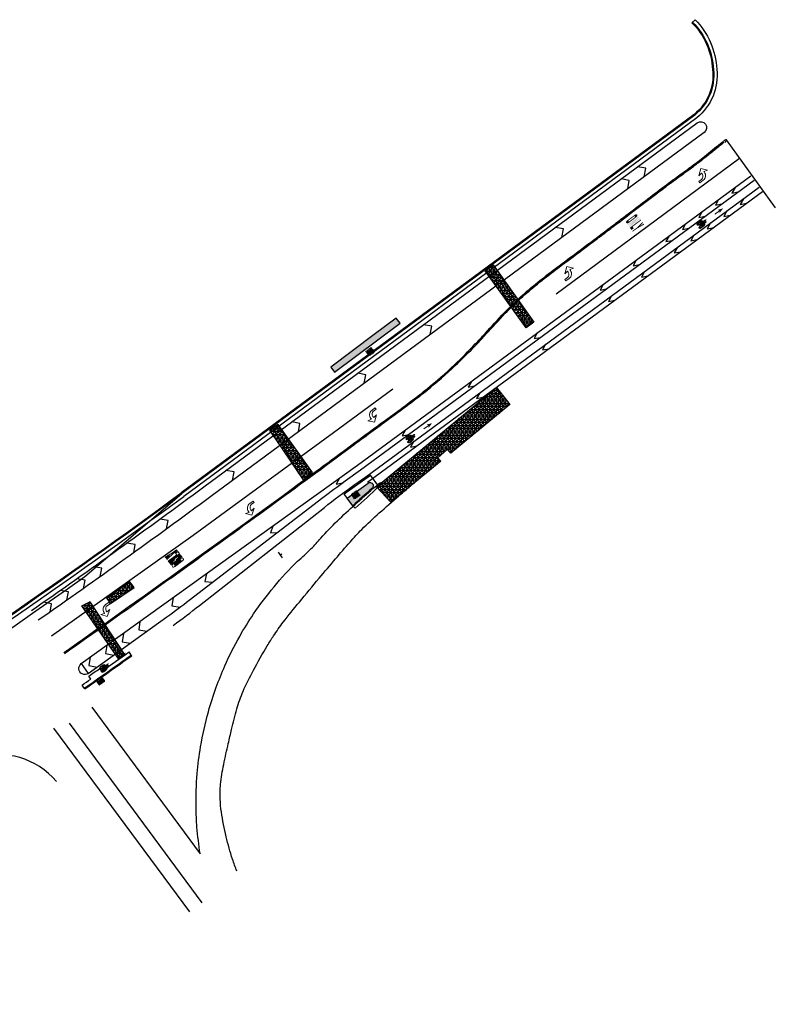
# Model space of a CAD drawing. Extents: x 1490373 to 1513918, y 649283 to 656452.
# Tile 11 of 11: x 1513475 to 1513918, y 653104 to 653682. Entities that reach past the tile are written whole.
import ezdxf

# ---------------------------------------------------------------- set-up
doc = ezdxf.new("R2010")
doc.units = 0
doc.header["$MEASUREMENT"] = 0
for name, pattern in [('HIDDEN', [0.375, 0.25, -0.125]), ('motdrum10', [0]), ('motdrum25', [0])]:
    doc.linetypes.add(name, pattern=pattern)
for name, color, linetype in [('E-CHANNELIZING', 110, 'Continuous'), ('E-DOUBLEYELLOW', 50, 'Continuous'), ('E-EDGELINE', 110, 'Continuous'), ('E-LANEARROW', 110, 'Continuous'), ('E-MISC', 51, 'Continuous'), ('MOT-DRUMS', 1, 'Continuous'), ('MOT-SIGNS', 4, 'Continuous'), ('P-CONCRETEAREA', 252, 'Continuous'), ('P-CURB', 6, 'Continuous'), ('P-FULLDEPTHREPAIR', 252, 'Continuous'), ('P-PAVEMENT', 6, 'Continuous'), ('P-SAWCUT', 3, 'Continuous'), ('P-STORM-DISPLAY', 5, 'Continuous'), ('P-WALK', 4, 'Continuous')]:
    doc.layers.add(name, color=color, linetype=linetype)

# ---------------------------------------------------------------- blocks, each defined once
blk = doc.blocks.new('941')
at = {"lineweight": 0}
for p, q in [((0.018, 0.203), (-0.158, 0.07)), ((-0.158, 0.07), (-0.046, 0.086)), ((-0.046, 0.086), (-0.046, 0.051)), ((0.146, 0.053), (0.018, 0.203)), ((0.034, 0.053), (0.034, 0.086)), ((0.034, 0.086), (0.146, 0.053)), ((0.034, 0.053), (0.034, 0.053)), ((-0.161, -0.064), (-0.254, -0.064)), ((-0.254, -0.064), (-0.254, -0.114)), ((-0.254, -0.114), (-0.13, -0.114))]:
    blk.add_line(p, q, dxfattribs=at)
for centre, radius, end in [((-0.161, 0.051), 0.115, 0), ((-0.13, 0.05), 0.164, 0.9085)]:
    blk.add_arc(centre, radius, 270, end, dxfattribs=at)
blk = doc.blocks.new('948')
at = {"lineweight": 0}
for p, q in [((-0.2, 0.087), (0.2, 0.087)), ((-0.2, 0.087), (-0.2, 0.062)), ((-0.2, 0.062), (-0.012, 0.062)), ((-0.2, 0.029), (-0.012, 0.062)), ((-0.2, 0.004), (-0.2, 0.029)), ((-0.2, 0.004), (0.2, 0.004)), ((-0.158, 0.196), (0.158, 0.196)), ((-0.158, 0.112), (0.158, 0.112)), ((-0.1, 0.171), (0.1, 0.171)), ((-0.1, 0.137), (0.1, 0.137)), ((0.2, 0.062), (0.013, 0.029)), ((0.013, 0.029), (0.2, 0.029)), ((0.2, 0.087), (0.2, 0.062)), ((0.2, 0.029), (0.2, 0.004)), ((-0.2, -0.021), (0.2, -0.021)), ((-0.2, -0.021), (-0.2, -0.104)), ((-0.2, -0.104), (-0.117, -0.104)), ((-0.05, -0.142), (-0.2, -0.142)), ((-0.2, -0.142), (-0.2, -0.167)), ((-0.05, -0.167), (-0.2, -0.167)), ((-0.117, -0.046), (-0.117, -0.104)), ((-0.117, -0.046), (0.2, -0.046)), ((0.2, -0.113), (-0.05, -0.142)), ((0.2, -0.196), (-0.05, -0.167)), ((0.2, -0.138), (0.067, -0.154)), ((0.2, -0.171), (0.067, -0.154)), ((0.2, -0.021), (0.2, -0.046)), ((0.2, -0.138), (0.2, -0.113)), ((0.2, -0.196), (0.2, -0.171))]:
    blk.add_line(p, q, dxfattribs=at)
at = {"lineweight": 0, "extrusion": (0, 0, -1)}
for centre, radius in [((0.158, 0.154), 0.0417), ((0.1, 0.154), 0.0167)]:
    blk.add_arc(centre, radius, 270, 90, dxfattribs=at)
at = {"lineweight": 0}
for centre, radius in [((0.1, 0.154), 0.0167), ((0.158, 0.154), 0.0417)]:
    blk.add_arc(centre, radius, 270, 90, dxfattribs=at)
blk = doc.blocks.new('370')
at = {"color": 0, "linetype": 'ByBlock'}
for p, q in [((0, 0.1), (0, -0.1)), ((0, 0), (0.063, 0))]:
    blk.add_line(p, q, dxfattribs=at)

msp = doc.modelspace()

# ---------------------------------------------------------------- hatches: boundary and pattern name
at = {"layer": 'E-CHANNELIZING', "linetype": 'Continuous', "lineweight": 0}
h = msp.add_hatch(color=256, dxfattribs=at)
h.dxf.hatch_style = 1
h.paths.add_polyline_path([(1513887.303, 653571.118), (1513884.075, 653570.167), (1513885.009, 653569.885), (1513882.262, 653567.921), (1513882.647, 653567.382), (1513885.395, 653569.346), (1513885.359, 653568.371)])
for points in [[(1513835.114, 653566.392), (1513834.817, 653566.794), (1513835.754, 653567.489, -1), (1513836.746, 653566.15), (1513831.659, 653562.378, -1), (1513830.666, 653563.717), (1513831.603, 653564.411), (1513831.9, 653564.009, 1), (1513832.298, 653563.474), (1513835.511, 653565.857, 1)], [(1513832.28, 653560.141), (1513831.982, 653560.543), (1513834.597, 653563.312), (1513831.585, 653561.078), (1513831.287, 653561.48), (1513837.714, 653566.244), (1513838.011, 653565.843), (1513835.396, 653563.074), (1513838.408, 653565.307), (1513838.706, 653564.906)], [(1513833.57, 653558.4), (1513832.578, 653559.739), (1513839.004, 653564.504), (1513839.302, 653564.102), (1513834.214, 653560.33), (1513834.909, 653559.393)], [(1513841.089, 653561.692), (1513836.725, 653559.183), (1513834.315, 653557.396), (1513834.017, 653557.798), (1513836.427, 653559.585), (1513840.096, 653563.031), (1513840.394, 653562.629), (1513838.45, 653560.773), (1513840.791, 653562.094)]]:
    msp.add_hatch(color=256, dxfattribs=at).paths.add_polyline_path(points)
at = {"layer": 'E-CHANNELIZING'}
h = msp.add_hatch(color=256, dxfattribs=at)
edge = h.paths.add_edge_path()
edge.add_line((1513877.341, 653563.012), (1513877.135, 653563.348))
edge.add_ellipse((1513877.074, 653563.303), major_axis=(-0.061, -0.0456), ratio=0.3333333, start_angle=178.216942, end_angle=303.226353)
edge.add_line((1513877.028, 653563.295), (1513876.985, 653563.246))
edge.add_line((1513876.985, 653563.246), (1513876.928, 653563.089))
edge.add_ellipse((1513876.989, 653563.12), major_axis=(-0.061, -0.0456), ratio=0.3333333, start_angle=-27.041003, end_angle=-10.008336)
edge.add_line((1513876.926, 653563.079), (1513876.949, 653562.934))
edge.add_line((1513876.949, 653562.934), (1513877.051, 653562.886))
edge.add_line((1513877.051, 653562.886), (1513877.169, 653562.884))
edge.add_line((1513877.169, 653562.884), (1513877.259, 653562.925))
edge.add_ellipse((1513877.279, 653562.967), major_axis=(-0.061, -0.0456), ratio=0.3333333, start_angle=56.904746, end_angle=178.216943)
at = {"layer": 'E-CHANNELIZING', "linetype": 'Continuous', "lineweight": 0}
h = msp.add_hatch(color=256, dxfattribs=at)
h.dxf.hatch_style = 1
h.paths.add_polyline_path([(1513716.636, 653445.181), (1513713.392, 653444.285), (1513714.322, 653443.987), (1513711.541, 653442.07), (1513711.917, 653441.525), (1513714.698, 653443.442), (1513714.646, 653442.468)])
at = {"layer": 'E-CHANNELIZING'}
h = msp.add_hatch(color=256, dxfattribs=at)
edge = h.paths.add_edge_path()
edge.add_line((1513706.537, 653437.246), (1513706.337, 653437.586))
edge.add_ellipse((1513706.275, 653437.542), major_axis=(-0.0618, -0.0446), ratio=0.3333333, start_angle=178.216942, end_angle=303.226353)
edge.add_line((1513706.229, 653437.535), (1513706.185, 653437.486))
edge.add_line((1513706.185, 653437.486), (1513706.125, 653437.33))
edge.add_ellipse((1513706.187, 653437.36), major_axis=(-0.0618, -0.0446), ratio=0.3333333, start_angle=-27.041003, end_angle=-10.008336)
edge.add_line((1513706.123, 653437.32), (1513706.144, 653437.175))
edge.add_line((1513706.144, 653437.175), (1513706.245, 653437.125))
edge.add_line((1513706.245, 653437.125), (1513706.363, 653437.121))
edge.add_line((1513706.363, 653437.121), (1513706.453, 653437.161))
edge.add_ellipse((1513706.475, 653437.202), major_axis=(-0.0618, -0.0446), ratio=0.3333333, start_angle=56.904746, end_angle=178.216943)
at = {"layer": 'E-CHANNELIZING', "linetype": 'Continuous', "lineweight": 0}
h = msp.add_hatch(color=256, dxfattribs=at)
h.dxf.hatch_style = 1
h.paths.add_polyline_path([(1513536.977, 653310.614), (1513533.733, 653309.718), (1513534.663, 653309.42), (1513531.882, 653307.503), (1513532.258, 653306.958), (1513535.038, 653308.875), (1513534.986, 653307.9)])
at = {"layer": 'E-CHANNELIZING'}
h = msp.add_hatch(color=256, dxfattribs=at)
edge = h.paths.add_edge_path()
edge.add_line((1513526.878, 653302.679), (1513526.678, 653303.018))
edge.add_ellipse((1513526.616, 653302.975), major_axis=(-0.0618, -0.0446), ratio=0.3333333, start_angle=178.216942, end_angle=303.226353)
edge.add_line((1513526.569, 653302.967), (1513526.526, 653302.919))
edge.add_line((1513526.526, 653302.919), (1513526.466, 653302.763))
edge.add_ellipse((1513526.528, 653302.793), major_axis=(-0.0618, -0.0446), ratio=0.3333333, start_angle=-27.041003, end_angle=-10.008336)
edge.add_line((1513526.464, 653302.753), (1513526.484, 653302.608))
edge.add_line((1513526.484, 653302.608), (1513526.586, 653302.557))
edge.add_line((1513526.586, 653302.557), (1513526.703, 653302.554))
edge.add_line((1513526.703, 653302.554), (1513526.794, 653302.593))
edge.add_ellipse((1513526.815, 653302.635), major_axis=(-0.0618, -0.0446), ratio=0.3333333, start_angle=56.904746, end_angle=178.216943)
at = {"layer": 'P-CONCRETEAREA'}
h = msp.add_hatch(color=255, dxfattribs=at)
h.dxf.hatch_style = 1
h.paths.add_polyline_path([(1513697.897, 653503.706), (1513695.611, 653506.806), (1513657.172, 653478.055), (1513659.455, 653474.961)])
h = msp.add_hatch(color=255, dxfattribs=at)
h.dxf.hatch_style = 1
edge = h.paths.add_edge_path()
edge.add_line((1513666.862, 653401.242), (1513679.049, 653410.053))
edge.add_arc((1513680.182, 653408.485), 1.935, -54.132101, 125.867899, ccw=False)
edge.add_arc((1514474.496, 652524.071), 1186.824, 131.93767, 132.66829)
edge.add_line((1513670.123, 653396.731), (1513666.862, 653401.242))
at = {"layer": 'P-FULLDEPTHREPAIR'}
h = msp.add_hatch(dxfattribs=at)
h.set_pattern_fill('NET3', color=256, scale=15)
h.set_pattern_definition([(0, (622.5188, 393.2143), (0, 1.875), []), (60, (622.5188, 393.2143), (-1.623797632, 0.9375), []), (120, (622.5188, 393.2143), (-1.623797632, -0.9375), [])])
h.paths.add_polyline_path([(1513747.796, 653534.477), (1513771.756, 653501.009), (1513776.339, 653504.35), (1513752.385, 653537.902)])
h = msp.add_hatch(dxfattribs=at)
h.set_pattern_fill('NET3', color=256, scale=15)
h.set_pattern_definition([(0, (569.4811, 295.0644), (0, 1.875), []), (60, (569.4811, 295.0644), (-1.623797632, 0.9375), []), (120, (569.4811, 295.0644), (-1.623797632, -0.9375), [])])
h.paths.add_polyline_path([(1513683.978, 653407.817), (1513692.459, 653398.768), (1513721.812, 653422.867), (1513719.963, 653424.903), (1513725.736, 653429.826), (1513727.649, 653427.659), (1513762.201, 653456.027), (1513754.456, 653466.106)])
h = msp.add_hatch(dxfattribs=at)
h.set_pattern_fill('NET3', color=256, scale=15)
h.set_pattern_definition([(0, (491.659, 306.646), (0, 1.875), []), (60, (491.659, 306.646), (-1.623797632, 0.9375), []), (120, (491.659, 306.646), (-1.623797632, -0.9375), [])])
h.paths.add_polyline_path([(1513621.351, 653440.952), (1513641.047, 653411.951), (1513646.541, 653416.196), (1513626.246, 653444.337)])
h = msp.add_hatch(dxfattribs=at)
h.set_pattern_fill('NET3', color=256, scale=15)
h.set_pattern_definition([(0, (390.9662, 230.4657), (0, 1.875), []), (60, (390.9662, 230.4657), (-1.623797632, 0.9375), []), (120, (390.9662, 230.4657), (-1.623797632, -0.9375), [])])
h.paths.add_polyline_path([(1513525.628, 653342.518), (1513528.033, 653339.355), (1513541.94, 653348.897), (1513539.387, 653352.192)])
h = msp.add_hatch(dxfattribs=at)
h.set_pattern_fill('NET3', color=256, scale=15)
h.set_pattern_definition([(0, (377.2964, 210.3549), (0, 1.875), []), (60, (377.2964, 210.3549), (-1.623797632, 0.9375), []), (120, (377.2964, 210.3549), (-1.623797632, -0.9375), [])])
h.paths.add_polyline_path([(1513511.24, 653338.077), (1513532.911, 653306.796), (1513536.495, 653309.088), (1513515.801, 653340.492)])
at = {"layer": 'P-STORM-DISPLAY'}
h = msp.add_hatch(color=256, dxfattribs=at)
h.dxf.hatch_style = 1
h.paths.add_polyline_path([(1513680.894, 653489.204), (1513678.145, 653487.176), (1513679.48, 653485.366), (1513682.23, 653487.394)])
h = msp.add_hatch(color=256, dxfattribs=at)
h.dxf.hatch_style = 1
h.paths.add_polyline_path([(1513671.141, 653400.942), (1513673.909, 653402.944), (1513672.591, 653404.767), (1513669.822, 653402.765)])
h = msp.add_hatch(color=256, dxfattribs=at)
h.dxf.hatch_style = 1
h.paths.add_polyline_path([(1513521.483, 653291.986), (1513524.252, 653293.988), (1513522.933, 653295.811), (1513520.165, 653293.809)])

# ---------------------------------------------------------------- linework, layer by layer
at = {"layer": 'E-CHANNELIZING'}
for p, q in [((1513875.491, 653563.373), (1513875.753, 653563.519)), ((1513875.753, 653563.519), (1513875.977, 653563.645)), ((1513876.535, 653562.742), (1513875.939, 653563.624)), ((1513875.977, 653563.645), (1513876.156, 653563.746)), ((1513876.156, 653563.746), (1513876.295, 653563.824)), ((1513876.295, 653563.824), (1513876.398, 653563.882)), ((1513876.398, 653563.882), (1513876.473, 653563.925)), ((1513876.473, 653563.925), (1513876.526, 653563.955)), ((1513876.526, 653563.955), (1513876.564, 653563.976)), ((1513876.564, 653563.976), (1513876.592, 653563.992)), ((1513876.592, 653563.992), (1513876.814, 653564.229)), ((1513876.592, 653563.992), (1513876.618, 653564.007)), ((1513876.814, 653564.229), (1513877.163, 653564.367)), ((1513877.163, 653564.367), (1513877.284, 653564.168)), ((1513873.474, 653560.93), (1513873.535, 653560.831)), ((1513873.975, 653561.264), (1513873.502, 653560.88)), ((1513873.705, 653562.501), (1513873.977, 653562.609)), ((1513875.606, 653563.418), (1513873.975, 653561.264)), ((1513873.975, 653561.264), (1513876.535, 653562.742)), ((1513874.553, 653561.732), (1513873.975, 653561.264)), ((1513874.814, 653560.687), (1513873.975, 653561.264)), ((1513873.977, 653562.609), (1513874.273, 653562.742)), ((1513874.273, 653562.742), (1513874.583, 653562.892)), ((1513874.526, 653561.783), (1513874.587, 653561.684)), ((1513874.583, 653562.892), (1513874.896, 653563.052)), ((1513876.535, 653562.742), (1513874.814, 653560.687)), ((1513874.896, 653563.052), (1513875.202, 653563.215)), ((1513875.202, 653563.215), (1513875.491, 653563.373)), ((1513876.949, 653562.98), (1513876.535, 653562.742)), ((1513876.926, 653563.079), (1513876.949, 653562.934)), ((1513876.985, 653563.246), (1513876.928, 653563.089)), ((1513876.949, 653562.934), (1513877.051, 653562.886)), ((1513877.028, 653563.295), (1513876.985, 653563.246)), ((1513877.051, 653562.886), (1513877.169, 653562.884)), ((1513877.341, 653563.012), (1513877.135, 653563.348)), ((1513877.169, 653562.884), (1513877.259, 653562.925)), ((1513702.893, 653436.797), (1513703.167, 653436.901)), ((1513704.809, 653437.681), (1513703.142, 653435.556)), ((1513703.142, 653435.556), (1513705.727, 653436.989)), ((1513703.167, 653436.901), (1513703.465, 653437.029)), ((1513703.465, 653437.029), (1513703.777, 653437.173)), ((1513703.777, 653437.173), (1513704.093, 653437.328)), ((1513705.727, 653436.989), (1513703.971, 653434.965)), ((1513704.093, 653437.328), (1513704.402, 653437.486)), ((1513704.402, 653437.486), (1513704.693, 653437.639)), ((1513704.693, 653437.639), (1513704.958, 653437.78)), ((1513704.958, 653437.78), (1513705.184, 653437.902)), ((1513705.727, 653436.989), (1513705.146, 653437.882)), ((1513705.184, 653437.902), (1513705.365, 653438)), ((1513705.365, 653438), (1513705.505, 653438.076)), ((1513705.505, 653438.076), (1513705.609, 653438.132)), ((1513705.609, 653438.132), (1513705.685, 653438.173)), ((1513705.685, 653438.173), (1513705.738, 653438.202)), ((1513706.144, 653437.221), (1513705.727, 653436.989)), ((1513705.738, 653438.202), (1513705.776, 653438.223)), ((1513705.776, 653438.223), (1513705.805, 653438.239)), ((1513705.805, 653438.239), (1513706.031, 653438.472)), ((1513705.805, 653438.239), (1513705.832, 653438.253)), ((1513706.031, 653438.472), (1513706.382, 653438.603)), ((1513706.123, 653437.32), (1513706.144, 653437.175)), ((1513706.185, 653437.486), (1513706.125, 653437.33)), ((1513706.144, 653437.175), (1513706.245, 653437.125)), ((1513706.229, 653437.535), (1513706.185, 653437.486)), ((1513706.245, 653437.125), (1513706.363, 653437.121)), ((1513706.537, 653437.246), (1513706.337, 653437.586)), ((1513706.363, 653437.121), (1513706.453, 653437.161)), ((1513706.382, 653438.603), (1513706.5, 653438.403)), ((1513702.635, 653435.23), (1513702.695, 653435.13)), ((1513703.142, 653435.556), (1513702.662, 653435.18)), ((1513703.728, 653436.014), (1513703.142, 653435.556)), ((1513703.971, 653434.965), (1513703.142, 653435.556)), ((1513703.702, 653436.066), (1513703.761, 653435.965)), ((1513526.146, 653303.671), (1513526.372, 653303.905)), ((1513526.372, 653303.905), (1513526.723, 653304.036)), ((1513526.723, 653304.036), (1513526.841, 653303.836)), ((1513522.976, 653300.663), (1513523.035, 653300.563)), ((1513523.483, 653300.989), (1513523.003, 653300.612)), ((1513523.234, 653302.23), (1513523.508, 653302.334)), ((1513525.15, 653303.114), (1513523.483, 653300.989)), ((1513523.483, 653300.989), (1513526.068, 653302.422)), ((1513524.069, 653301.447), (1513523.483, 653300.989)), ((1513524.312, 653300.398), (1513523.483, 653300.989)), ((1513523.508, 653302.334), (1513523.806, 653302.461)), ((1513523.806, 653302.461), (1513524.118, 653302.606)), ((1513524.043, 653301.498), (1513524.102, 653301.398)), ((1513524.118, 653302.606), (1513524.434, 653302.761)), ((1513526.068, 653302.422), (1513524.312, 653300.398)), ((1513524.434, 653302.761), (1513524.742, 653302.918)), ((1513524.742, 653302.918), (1513525.034, 653303.071)), ((1513525.034, 653303.071), (1513525.298, 653303.213)), ((1513525.298, 653303.213), (1513525.525, 653303.335)), ((1513526.068, 653302.422), (1513525.487, 653303.315)), ((1513525.525, 653303.335), (1513525.706, 653303.433)), ((1513525.706, 653303.433), (1513525.845, 653303.509)), ((1513525.845, 653303.509), (1513525.95, 653303.565)), ((1513525.95, 653303.565), (1513526.025, 653303.606)), ((1513526.025, 653303.606), (1513526.079, 653303.635)), ((1513526.485, 653302.654), (1513526.068, 653302.422)), ((1513526.079, 653303.635), (1513526.117, 653303.656)), ((1513526.117, 653303.656), (1513526.146, 653303.671)), ((1513526.146, 653303.671), (1513526.172, 653303.686)), ((1513526.464, 653302.753), (1513526.484, 653302.608)), ((1513526.526, 653302.919), (1513526.466, 653302.763)), ((1513526.484, 653302.608), (1513526.586, 653302.557)), ((1513526.569, 653302.967), (1513526.526, 653302.919)), ((1513526.586, 653302.557), (1513526.703, 653302.554)), ((1513526.878, 653302.679), (1513526.678, 653303.018)), ((1513526.703, 653302.554), (1513526.794, 653302.593))]:
    msp.add_line(p, q, dxfattribs=at)
at = {"layer": 'E-CHANNELIZING', "flags": 128}
for points in [[(1513889.063, 653611.273), (1513917.939, 653571.478)], [(1513897.028, 653600.297), (1513789.379, 653520.853)], [(1513841.04, 653589.665), (1513841.922, 653594.634), (1513837.139, 653595.483)], [(1513510.871, 653304.162), (1513672.813, 653420.438), (1513903.588, 653590.241)], [(1513831.383, 653582.541), (1513832.265, 653587.511), (1513827.482, 653588.359)], [(1513678.792, 653410.574), (1513679.575, 653411.136), (1513910.403, 653580.978)], [(1513894.299, 653583.406), (1513892.473, 653580.045), (1513896.195, 653580.766)], [(1513884.634, 653576.294), (1513882.808, 653572.933), (1513886.529, 653573.654)], [(1513899.188, 653576.761), (1513897.363, 653573.4), (1513901.114, 653574.143)], [(1513889.523, 653569.649), (1513887.697, 653566.288), (1513891.449, 653567.031)], [(1513874.968, 653569.182), (1513873.143, 653565.822), (1513876.864, 653566.542)], [(1513792.756, 653554.047), (1513793.638, 653559.016), (1513788.855, 653559.864)], [(1513865.303, 653562.071), (1513863.477, 653558.71), (1513867.198, 653559.43)], [(1513879.858, 653562.537), (1513878.032, 653559.176), (1513881.784, 653559.92)], [(1513855.637, 653554.959), (1513853.812, 653551.598), (1513857.533, 653552.319)], [(1513870.192, 653555.426), (1513868.367, 653552.065), (1513872.118, 653552.808)], [(1513860.527, 653548.314), (1513858.701, 653544.953), (1513862.453, 653545.696)], [(1513836.307, 653540.735), (1513834.481, 653537.375), (1513838.202, 653538.095)], [(1513841.196, 653534.09), (1513839.37, 653530.73), (1513843.122, 653531.473)], [(1513816.976, 653526.512), (1513815.15, 653523.151), (1513818.872, 653523.872)], [(1513821.865, 653519.867), (1513820.04, 653516.506), (1513823.791, 653517.249)], [(1513715.502, 653497.057), (1513716.384, 653502.026), (1513711.601, 653502.875)], [(1513778.315, 653498.065), (1513776.489, 653494.704), (1513780.21, 653495.425)], [(1513783.204, 653491.42), (1513781.378, 653488.059), (1513785.13, 653488.802)], [(1513739.653, 653469.618), (1513737.827, 653466.258), (1513741.549, 653466.978)], [(1513493.446, 653320.388), (1513576.522, 653379.487), (1513658.857, 653439.612), (1513693.59, 653465.361)], [(1513744.542, 653462.973), (1513742.717, 653459.613), (1513746.469, 653460.356)], [(1513700.992, 653441.172), (1513699.166, 653437.811), (1513702.887, 653438.531)], [(1513705.881, 653434.527), (1513704.055, 653431.166), (1513707.807, 653431.909)], [(1513662.242, 653412.848), (1513660.436, 653409.459), (1513664.139, 653410.205)], [(1513623.255, 653384.855), (1513621.849, 653380.909), (1513625.942, 653381.112)], [(1513584.267, 653356.861), (1513583.261, 653352.358), (1513587.867, 653351.846)], [(1513564.774, 653342.865), (1513563.968, 653338.084), (1513568.804, 653337.252)], [(1513514.953, 653298.476), (1513561.134, 653331.634)], [(1513545.279, 653328.867), (1513544.523, 653324.016), (1513549.362, 653323.181)], [(1513535.531, 653321.869), (1513534.776, 653317.017), (1513539.614, 653316.182)], [(1513525.784, 653314.87), (1513525.029, 653310.019), (1513529.867, 653309.184)], [(1513516.037, 653307.871), (1513515.281, 653303.02), (1513520.12, 653302.185)]]:
    msp.add_lwpolyline(points, dxfattribs=at)
for points in [[(1513561.133, 653331.633, 0.0081495), (1513574.215, 653341.353), (1513652.518, 653401.538, -0.0081495), (1513665.601, 653411.258), (1513674.724, 653417.809), (1513905.514, 653587.623)], [(1513564.734, 653326.62, 0.0096859), (1513580.197, 653338.286), (1513653.442, 653395.804, -0.0107489), (1513670.629, 653408.713), (1513677.664, 653413.765), (1513908.477, 653583.595)]]:
    msp.add_lwpolyline(points, format="xyb", dxfattribs=at)
msp.add_lwpolyline([(1513510.871, 653304.162), (1513514.953, 653298.476, -1)], format="xyb", close=True, dxfattribs=at)
at = {"layer": 'E-CHANNELIZING'}
for centre, major_axis, start_param, end_param in [((1513873.705, 653562.501), (-1.525, -1.14), 1.5707963, 7.8539816), ((1513873.705, 653562.501), (-1.385, -1.035), 1.5707963, 7.8539816), ((1513873.705, 653562.501), (-1.452, -1.085), 1.5396761, 4.6812688), ((1513873.705, 653562.501), (-1.452, -1.085), 4.6812688, 7.8228614), ((1513874.814, 653560.687), (-1.525, -1.14), 1.5707963, 7.8539816), ((1513874.814, 653560.687), (-1.452, -1.085), 4.6812688, 7.8228614), ((1513874.814, 653560.687), (-1.385, -1.035), 1.5707963, 7.8539816), ((1513873.703, 653562.507), (-0.0763, -0.057), 3.2064655, 6.3480582), ((1513873.703, 653562.507), (-0.0763, -0.057), 0.0648729, 3.2064655), ((1513873.975, 653561.264), (-0.0763, -0.057), 3.2064655, 6.3480582), ((1513873.975, 653561.264), (-0.0763, -0.057), 0.0648729, 3.2064655), ((1513874.814, 653560.687), (-1.452, -1.085), 1.5396761, 4.6812688), ((1513874.814, 653560.687), (-0.0763, -0.057), 3.2064655, 6.3480582), ((1513874.814, 653560.687), (-0.0763, -0.057), 0.0648729, 3.2064655), ((1513876.989, 653563.12), (-0.061, -0.0456), -0.4719545, -0.1746784), ((1513877.074, 653563.303), (-0.061, -0.0456), 3.1104724, 5.2922982), ((1513877.279, 653562.967), (-0.061, -0.0456), 0.9931752, 3.1104724), ((1513702.893, 653436.797), (-1.545, -1.114), 1.5707963, 7.8539816), ((1513702.893, 653436.797), (-1.47, -1.06), 4.6812688, 7.8228614), ((1513702.893, 653436.797), (-1.402, -1.011), 1.5707963, 7.8539816), ((1513702.893, 653436.797), (-1.47, -1.06), 1.5396761, 4.6812688), ((1513702.891, 653436.803), (-0.0772, -0.0557), 3.2064655, 6.3480582), ((1513702.891, 653436.803), (-0.0772, -0.0557), 0.0648729, 3.2064655), ((1513706.187, 653437.36), (-0.0618, -0.0446), -0.4719545, -0.1746784), ((1513706.275, 653437.542), (-0.0618, -0.0446), 3.1104724, 5.2922982), ((1513706.475, 653437.202), (-0.0618, -0.0446), 0.9931752, 3.1104724), ((1513703.971, 653434.965), (-1.545, -1.114), 1.5707963, 7.8539816), ((1513703.971, 653434.965), (-1.47, -1.06), 4.6812688, 7.8228614), ((1513703.971, 653434.965), (-1.402, -1.011), 1.5707963, 7.8539816), ((1513703.142, 653435.556), (-0.0772, -0.0557), 3.2064655, 6.3480582), ((1513703.142, 653435.556), (-0.0772, -0.0557), 0.0648729, 3.2064655), ((1513703.971, 653434.965), (-1.47, -1.06), 1.5396761, 4.6812688), ((1513703.971, 653434.965), (-0.0772, -0.0557), 3.2064655, 6.3480582), ((1513703.971, 653434.965), (-0.0772, -0.0557), 0.0648729, 3.2064655), ((1513523.234, 653302.23), (-1.545, -1.114), 1.5707963, 7.8539816), ((1513523.234, 653302.23), (-1.47, -1.06), 4.6812688, 7.8228614), ((1513523.234, 653302.23), (-1.402, -1.011), 1.5707963, 7.8539816), ((1513524.312, 653300.398), (-1.545, -1.114), 1.5707963, 7.8539816), ((1513524.312, 653300.398), (-1.47, -1.06), 4.6812688, 7.8228614), ((1513524.312, 653300.398), (-1.402, -1.011), 1.5707963, 7.8539816), ((1513523.234, 653302.23), (-1.47, -1.06), 1.5396761, 4.6812688), ((1513523.232, 653302.236), (-0.0772, -0.0557), 3.2064655, 6.3480582), ((1513523.232, 653302.236), (-0.0772, -0.0557), 0.0648729, 3.2064655), ((1513523.483, 653300.989), (-0.0772, -0.0557), 3.2064655, 6.3480582), ((1513523.483, 653300.989), (-0.0772, -0.0557), 0.0648729, 3.2064655), ((1513524.312, 653300.398), (-1.47, -1.06), 1.5396761, 4.6812688), ((1513524.312, 653300.398), (-0.0772, -0.0557), 3.2064655, 6.3480582), ((1513524.312, 653300.398), (-0.0772, -0.0557), 0.0648729, 3.2064655), ((1513526.528, 653302.793), (-0.0618, -0.0446), -0.4719545, -0.1746784), ((1513526.616, 653302.975), (-0.0618, -0.0446), 3.1104724, 5.2922982), ((1513526.815, 653302.635), (-0.0618, -0.0446), 0.9931752, 3.1104724)]:
    msp.add_ellipse(centre, major_axis=major_axis, ratio=0.3333333, start_param=start_param, end_param=end_param, dxfattribs=at)
at = {"layer": 'E-CHANNELIZING', "linetype": 'Continuous', "lineweight": 0, "extrusion": (0, 0, -1)}
msp.add_solid([(-1513834.817, 653566.794), (-1513835.114, 653566.392), (-1513831.603, 653564.411), (-1513831.9, 653564.009)], dxfattribs=at)
at = {"layer": 'E-DOUBLEYELLOW'}
for points, knots in [([(1513500.59, 653310.623), (1513512.226, 653318.832), (1513523.86, 653327.043), (1513547.074, 653343.541), (1513558.66, 653351.821), (1513596.164, 653378.743), (1513622.006, 653397.494), (1513652.245, 653419.674), (1513656.735, 653422.975), (1513670.193, 653432.894), (1513679.147, 653439.53), (1513690.998, 653448.23), (1513693.867, 653450.325), (1513699.593, 653454.526), (1513702.449, 653456.635), (1513708.113, 653460.919), (1513710.922, 653463.094), (1513719.217, 653469.78), (1513724.565, 653474.469), (1513733.929, 653483.311), (1513738.002, 653487.401), (1513743.905, 653493.593), (1513745.805, 653495.628), (1513751.458, 653501.778), (1513755.165, 653505.947), (1513762.093, 653513.129), (1513765.258, 653516.191), (1513771.779, 653522.117), (1513775.136, 653524.981), (1513782.011, 653530.533), (1513785.523, 653533.223), (1513791.793, 653537.936), (1513794.548, 653539.977), (1513800.002, 653544.038), (1513802.708, 653546.059), (1513810.832, 653552.143), (1513816.255, 653556.229), (1513823.695, 653561.865), (1513825.543, 653563.267), (1513831.165, 653567.539), (1513835.02, 653570.478), (1513846.493, 653579.205), (1513854.019, 653584.905), (1513861.562, 653590.441), (1513862.751, 653591.307), (1513866.152, 653593.759), (1513868.189, 653595.193), (1513871.969, 653598.086), (1513872.682, 653598.637), (1513874.071, 653599.723), (1513874.724, 653600.238), (1513876.819, 653601.901), (1513878.41, 653603.18), (1513881.584, 653605.738), (1513883.168, 653607.015), (1513885.227, 653608.658), (1513885.857, 653609.157), (1513886.942, 653610.007), (1513887.404, 653610.364), (1513887.973, 653610.79), (1513888.143, 653610.914), (1513888.378, 653611.081), (1513888.459, 653611.137), (1513888.603, 653611.233), (1513888.666, 653611.273), (1513888.751, 653611.322), (1513888.777, 653611.336), (1513888.825, 653611.36), (1513888.846, 653611.37), (1513888.89, 653611.387), (1513888.912, 653611.394), (1513888.964, 653611.406), (1513888.991, 653611.411), (1513889.069, 653611.411), (1513889.124, 653611.406), (1513889.236, 653611.35), (1513889.286, 653611.309), (1513889.353, 653611.209), (1513889.37, 653611.155), (1513889.382, 653611.068), (1513889.379, 653611.034), (1513889.366, 653610.954), (1513889.353, 653610.924), (1513889.329, 653610.873), (1513889.318, 653610.853), (1513889.28, 653610.793), (1513889.253, 653610.757), (1513889.187, 653610.676), (1513889.149, 653610.632), (1513888.986, 653610.449), (1513888.82, 653610.278), (1513888.515, 653609.975), (1513888.421, 653609.882), (1513888.327, 653609.79)], [0, 0, 0, 0, 42.7208461, 42.7208461, 85.4416921, 85.4416921, 181.2272597, 181.2272597, 197.9476871, 197.9476871, 231.388542, 231.388542, 242.0400577, 242.0400577, 252.6915734, 252.6915734, 263.3600215, 263.3600215, 284.6969176, 284.6969176, 302.0249491, 302.0249491, 310.3814322, 310.3814322, 327.0943985, 327.0943985, 340.2870281, 340.2870281, 353.4796577, 353.4796577, 366.6722873, 366.6722873, 377.0009344, 377.0009344, 387.3295814, 387.3295814, 407.9868755, 407.9868755, 414.7119337, 414.7119337, 428.1620503, 428.1620503, 455.0622835, 455.0622835, 460.3310126, 460.3310126, 470.8684707, 470.8684707, 473.1136402, 473.1136402, 474.8947901, 474.8947901, 478.4570899, 478.4570899, 482.0193898, 482.0193898, 483.7738135, 483.7738135, 485.4371342, 485.4371342, 486.2807971, 486.2807971, 486.794977, 486.794977, 487.3127299, 487.3127299, 487.5624598, 487.5624598, 487.7643563, 487.7643563, 487.9299221, 487.9299221, 488.0607434, 488.0607434, 488.1915647, 488.1915647, 488.2847192, 488.2847192, 488.3778738, 488.3778738, 488.4710283, 488.4710283, 488.6467911, 488.6467911, 488.8225539, 488.8225539, 489.2037996, 489.2037996, 489.5850453, 489.5850453, 490.599297, 490.599297, 490.9865419, 490.9865419, 490.9865419, 490.9865419]), ([(1513500.974, 653310.079), (1513512.569, 653318.259), (1513524.163, 653326.441), (1513547.298, 653342.882), (1513558.844, 653351.133), (1513586.453, 653370.951), (1513602.498, 653382.545), (1513634.512, 653405.837), (1513650.489, 653417.528), (1513670.263, 653432.125), (1513674.112, 653434.969), (1513681.57, 653440.472), (1513685.179, 653443.131), (1513691.495, 653447.768), (1513694.203, 653449.745), (1513699.611, 653453.712), (1513702.311, 653455.703), (1513707.912, 653459.923), (1513710.809, 653462.157), (1513719.37, 653469.029), (1513724.887, 653473.856), (1513734.426, 653482.864), (1513738.515, 653486.972), (1513744.437, 653493.185), (1513746.341, 653495.225), (1513752.005, 653501.389), (1513755.711, 653505.557), (1513762.519, 653512.608), (1513765.564, 653515.558), (1513771.834, 653521.275), (1513775.059, 653524.043), (1513781.882, 653529.589), (1513785.488, 653532.36), (1513791.833, 653537.135), (1513794.566, 653539.16), (1513802.668, 653545.191), (1513807.976, 653549.165), (1513815.773, 653555.037), (1513818.191, 653556.862), (1513822.624, 653560.217), (1513824.627, 653561.735), (1513830.727, 653566.368), (1513834.933, 653569.574), (1513843.278, 653575.922), (1513847.416, 653579.063), (1513852.903, 653583.19), (1513854.432, 653584.336), (1513858.883, 653587.653), (1513861.671, 653589.705), (1513864.793, 653591.958), (1513865.382, 653592.38), (1513867.174, 653593.668), (1513868.4, 653594.555), (1513870.44, 653596.081), (1513871.062, 653596.552), (1513872.836, 653597.91), (1513874.073, 653598.872), (1513876.195, 653600.553), (1513876.94, 653601.148), (1513878.49, 653602.39), (1513879.293, 653603.036), (1513881.709, 653604.982), (1513883.328, 653606.288), (1513885.962, 653608.393), (1513887.032, 653609.238), (1513887.82, 653609.839)], [0, 0, 0, 0, 42.5706106, 42.5706106, 85.1412212, 85.1412212, 144.5249077, 144.5249077, 203.9085942, 203.9085942, 218.2665498, 218.2665498, 231.7151489, 231.7151489, 241.7707688, 241.7707688, 251.8263886, 251.8263886, 262.7928839, 262.7928839, 284.7258745, 284.7258745, 302.0900799, 302.0900799, 310.4529725, 310.4529725, 327.1787579, 327.1787579, 339.9245399, 339.9245399, 352.6703219, 352.6703219, 366.2527773, 366.2527773, 376.4972296, 376.4972296, 396.9071202, 396.9071202, 405.9841855, 405.9841855, 413.3212667, 413.3212667, 427.9954292, 427.9954292, 442.6695917, 442.6695917, 448.5118465, 448.5118465, 460.1963562, 460.1963562, 463.0088311, 463.0088311, 468.6337809, 468.6337809, 470.8945386, 470.8945386, 474.6061573, 474.6061573, 476.4130738, 476.4130738, 478.2199904, 478.2199904, 481.8338236, 481.8338236, 484.9324314, 484.9324314, 484.9324314, 484.9324314])]:
    msp.add_open_spline(points, degree=3, knots=knots, dxfattribs=at)
at = {"layer": 'E-EDGELINE'}
msp.add_line((1513494.652, 653266.379), (1513574.24, 653158.703), dxfattribs=at)
at = {"layer": 'E-EDGELINE', "flags": 128}
msp.add_lwpolyline([(1513481.613, 653335.293, 0.0068085), (1513582.766, 653407.807), (1513872.126, 653621.265, -1), (1513876.281, 653615.632), (1513586.921, 653402.174, -0.0068064), (1513485.647, 653329.572)], format="xyb", dxfattribs=at)
for points in [[(1513676.875, 653468.562), (1513677.757, 653473.532), (1513672.974, 653474.38)], [(1513638.248, 653440.067), (1513639.13, 653445.037), (1513634.347, 653445.885)], [(1513599.621, 653411.573), (1513600.503, 653416.542), (1513595.72, 653417.39)], [(1513560.942, 653383.149), (1513561.823, 653388.119), (1513557.04, 653388.967)], [(1513541.614, 653369.178), (1513542.46, 653373.943), (1513537.479, 653374.826)], [(1513522.007, 653355.182), (1513522.874, 653360.072), (1513518.017, 653360.933)], [(1513512.223, 653348.233), (1513513.09, 653353.123), (1513508.233, 653353.985)], [(1513502.421, 653341.311), (1513503.288, 653346.201), (1513498.431, 653347.062)], [(1513492.601, 653334.414), (1513493.468, 653339.304), (1513488.611, 653340.166)], [(1513517.061, 653278.67), (1513580.522, 653192.759)], [(1513503.808, 653269.346), (1513581.656, 653164.003)]]:
    msp.add_lwpolyline(points, dxfattribs=at)
at = {"layer": 'E-EDGELINE'}
msp.add_arc((1513462.694, 653206.965), 43.807, 39.981675, 108.050816, dxfattribs=at)
for points in [[(1513580.522, 653192.759), (1513578.734, 653208.248), (1513578.2, 653220.015), (1513578.883, 653239.741), (1513580.858, 653255.457), (1513585.409, 653275.952), (1513590.059, 653290.443), (1513595.089, 653302.916), (1513603.769, 653320.155), (1513611.92, 653333.308), (1513623.91, 653349.253), (1513637.746, 653364.191), (1513645.729, 653371.577), (1513651.332, 653377.71), (1513671.413, 653397.535), (1513681.962, 653406.777), (1513686.347, 653410.408)], [(1513602.046, 653182.516), (1513599.581, 653189.499), (1513595.839, 653202.723), (1513593.049, 653217.225), (1513592.344, 653224.811), (1513592.541, 653233.318), (1513594.443, 653245.126), (1513597.079, 653257.351), (1513599.037, 653265.633), (1513602.127, 653277.634), (1513605.774, 653287.991), (1513611.934, 653300.345), (1513619.939, 653314.625), (1513623.683, 653320.489), (1513629.275, 653328.403), (1513638.771, 653340.265), (1513650.371, 653354.203), (1513660.033, 653365.609), (1513668.519, 653375.478), (1513675.36, 653382.873), (1513685.648, 653392.502), (1513697.037, 653402.488), (1513703.093, 653407.584)]]:
    msp.add_spline(points, degree=3, dxfattribs=at)
at = {"layer": 'E-LANEARROW', "flags": 128}
msp.add_lwpolyline([(1513754.129, 653525.552), (1513755.011, 653530.521), (1513750.228, 653531.37)], dxfattribs=at)
at = {"layer": 'E-MISC', "flags": 128}
for points in [[(1513776.339, 653504.35), (1513771.756, 653501.009), (1513747.796, 653534.477), (1513752.385, 653537.902)], [(1513692.459, 653398.768), (1513683.978, 653407.817), (1513754.456, 653466.106), (1513762.201, 653456.027), (1513727.649, 653427.659), (1513725.736, 653429.826), (1513719.963, 653424.903), (1513721.812, 653422.867)], [(1513641.047, 653411.951), (1513646.541, 653416.196), (1513626.246, 653444.337), (1513621.351, 653440.952)], [(1513525.628, 653342.518), (1513528.033, 653339.355), (1513541.94, 653348.897), (1513539.387, 653352.192)], [(1513536.495, 653309.088), (1513532.911, 653306.796), (1513511.24, 653338.077), (1513515.801, 653340.492)]]:
    msp.add_lwpolyline(points, close=True, dxfattribs=at)
at = {"layer": 'MOT-DRUMS', "linetype": 'motdrum10', "ltscale": 0.05, "flags": 128}
msp.add_lwpolyline([(1513569.797, 653403.81), (1513512.879, 653355.146)], dxfattribs=at)
at = {"layer": 'MOT-DRUMS', "linetype": 'motdrum25', "ltscale": 0.05, "flags": 128}
msp.add_lwpolyline([(1513512.879, 653355.146, -0.0218201), (1513178.318, 653138.048, -0.0036687), (1513120.253, 653104.445)], format="xyb", dxfattribs=at)
at = {"layer": 'P-CURB', "flags": 128}
for points in [[(1513869.065, 653679.948, -0.1837608), (1513881.137, 653652.41, -0.256265), (1513870.349, 653626.168), (1513569.49, 653404.227)], [(1513512.914, 653289.359, 0.0018218), (1513540.452, 653308.796, 0.0018218)]]:
    msp.add_lwpolyline(points, format="xyb", dxfattribs=at)
for points in [[(1513540.162, 653309.203), (1513540.452, 653308.796)], [(1513512.628, 653289.768), (1513512.914, 653289.359)]]:
    msp.add_lwpolyline(points, dxfattribs=at)
at = {"layer": 'P-CURB'}
msp.add_arc((1510874.5, 657087.755), 4564.137, 299.816686, 306.190428, dxfattribs=at)
at = {"layer": 'P-PAVEMENT', "flags": 128}
for points in [[(1513869.421, 653680.299, -0.1836672), (1513881.635, 653652.45, -0.2562239), (1513870.655, 653625.772), (1513569.787, 653403.824)], [(1513512.628, 653289.768, 0.0018218), (1513540.162, 653309.203, 0.0010555)]]:
    msp.add_lwpolyline(points, format="xyb", dxfattribs=at)
msp.add_lwpolyline([(1513869.065, 653679.948), (1513870.848, 653681.701)], dxfattribs=at)
at = {"layer": 'P-PAVEMENT'}
msp.add_arc((1510874.502, 657087.753), 4564.635, 299.816709, 306.190454, dxfattribs=at)
at = {"layer": 'P-SAWCUT', "flags": 128}
for points in [[(1513870.848, 653681.701, -0.1833158), (1513883.63, 653652.611, -0.2560768), (1513871.876, 653624.188), (1513570.974, 653402.215)], [(1513671.478, 653395.26, -0.0039851), (1513685.467, 653407.949, -0.0031879)], [(1513522.93, 653299.758, 0.0010555), (1513538.858, 653311.037)], [(1513515.238, 653296.791, 0.0004327), (1513521.778, 653301.393, 0.0004327)], [(1513511.337, 653291.611, 0.0003337), (1513516.388, 653295.154, 0.0003337)]]:
    msp.add_lwpolyline(points, format="xyb", dxfattribs=at)
for points in [[(1513665.104, 653403.673), (1513680.441, 653414.762)], [(1513685.467, 653407.949), (1513680.441, 653414.762)], [(1513666.862, 653401.242), (1513665.104, 653403.673)], [(1513671.478, 653395.26), (1513670.123, 653396.731)], [(1513540.162, 653309.203), (1513538.858, 653311.037)], [(1513522.93, 653299.758), (1513521.778, 653301.393)], [(1513516.388, 653295.154), (1513515.238, 653296.791)], [(1513512.628, 653289.768), (1513511.337, 653291.611)]]:
    msp.add_lwpolyline(points, dxfattribs=at)
at = {"layer": 'P-SAWCUT'}
msp.add_arc((1510874.507, 657087.744), 4566.625, 299.8168, 306.19056, dxfattribs=at)
at = {"layer": 'P-STORM-DISPLAY', "linetype": 'HIDDEN', "ltscale": 0.05, "flags": 128}
for points in [[(1513677.795, 653487.229), (1513680.947, 653489.554)], [(1513682.876, 653486.939), (1513680.947, 653489.554)], [(1513679.724, 653484.614), (1513677.795, 653487.229)], [(1513679.724, 653484.614), (1513682.876, 653486.939)]]:
    msp.add_lwpolyline(points, dxfattribs=at)
at = {"layer": 'P-STORM-DISPLAY', "flags": 128}
for points in [[(1513682.527, 653486.991), (1513680.894, 653489.204)], [(1513679.777, 653484.963), (1513678.145, 653487.176)], [(1513679.777, 653484.963), (1513682.527, 653486.991)]]:
    msp.add_lwpolyline(points, dxfattribs=at)
at = {"layer": 'P-STORM-DISPLAY', "linetype": 'HIDDEN', "ltscale": 0.05, "flags": 128}
for points, elevation in [([(1513672.354, 653405.521), (1513669.18, 653403.226)], 781.874), ([(1513669.18, 653403.226), (1513671.084, 653400.593)], 781.874), ([(1513674.258, 653402.887), (1513671.084, 653400.593)], 781.874), ([(1513672.354, 653405.521), (1513674.258, 653402.887)], 781.874), ([(1513522.697, 653296.565), (1513519.523, 653294.27)], 781.127), ([(1513519.523, 653294.27), (1513521.427, 653291.637)], 781.127), ([(1513524.601, 653293.931), (1513521.427, 653291.637)], 781.127), ([(1513522.697, 653296.565), (1513524.601, 653293.931)], 781.127)]:
    msp.add_lwpolyline(points, dxfattribs=dict(at, elevation=elevation))
at = {"layer": 'P-STORM-DISPLAY', "flags": 128}
for points, elevation in [([(1513672.298, 653405.172), (1513669.529, 653403.17)], 781.874), ([(1513669.529, 653403.17), (1513671.141, 653400.942)], 781.874), ([(1513673.909, 653402.944), (1513671.141, 653400.942)], 781.874), ([(1513672.298, 653405.172), (1513673.909, 653402.944)], 781.874), ([(1513519.872, 653294.214), (1513521.483, 653291.986)], 781.127), ([(1513524.252, 653293.988), (1513521.483, 653291.986)], 781.127), ([(1513522.641, 653296.216), (1513524.252, 653293.988)], 781.127)]:
    msp.add_lwpolyline(points, dxfattribs=dict(at, elevation=elevation))
at = {"layer": 'P-WALK', "flags": 128}
msp.add_lwpolyline([(1513697.897, 653503.706), (1513695.611, 653506.806), (1513682.569, 653497.156), (1513657.172, 653478.055), (1513659.455, 653474.961), (1513684.862, 653494.039)], close=True, dxfattribs=at)
msp.add_lwpolyline([(1513666.862, 653401.242), (1513679.049, 653410.053, -1), (1513681.316, 653406.917, 0.0031879), (1513670.123, 653396.731)], format="xyb", close=True, dxfattribs=at)

# ---------------------------------------------------------------- block references
at = {"layer": 'E-LANEARROW'}
for name, p, xscale, yscale, zscale, rotation in [('941', (1513876.413, 653590.954), 19.99999999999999, 19.99999999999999, 19.99999999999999, 36.07023704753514), ('941', (1513797.815, 653533.427), 19.99999999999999, 19.99999999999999, 19.99999999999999, 36.07023704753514), ('941', (1513680.594, 653449.229), 19.99999999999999, 19.99999999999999, 19.99999999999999, 218.7108601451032), ('941', (1513608.884, 653394.668), 19.99999999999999, 19.99999999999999, 19.99999999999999, 215.2769133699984), ('948', (1513565.603, 653365.9), 20, 20, 20, 217.0153297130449), ('941', (1513524.194, 653335.422), 19.99999999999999, 19.99999999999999, 19.99999999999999, 213.3403109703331)]:
    msp.add_blockref(name, p, dxfattribs=dict(at, xscale=xscale, yscale=yscale, zscale=zscale, rotation=rotation))
at = {"layer": 'MOT-SIGNS', "xscale": 20, "yscale": 20, "zscale": 20, "rotation": 36.4158500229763}
msp.add_blockref('370', (1513627.52, 653367.857), dxfattribs=at)

doc.saveas('drawing.dxf')
